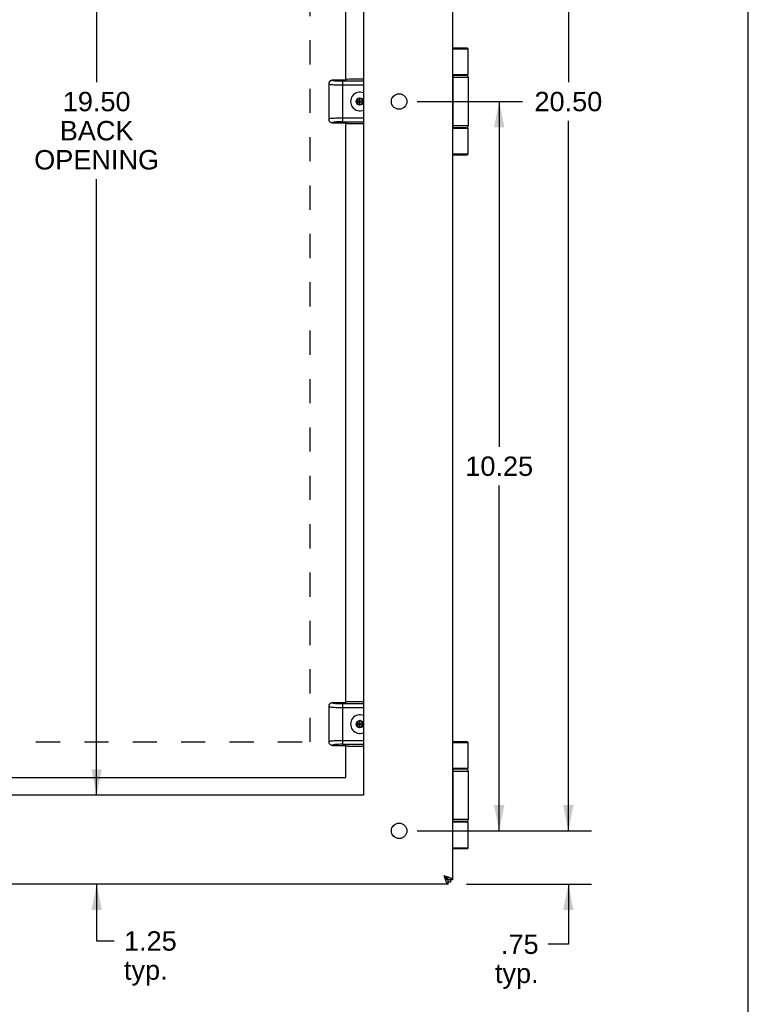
# Model space of a CAD drawing. Header units: inches. Extents: x 0 to 61.8, y 0 to 40.
# Tile 13 of 16: x 51.6 to 61.8, y 7.4 to 21.2. Entities that reach past the tile are written whole.
import ezdxf

# ---------------------------------------------------------------- set-up
doc = ezdxf.new("R2010")
doc.units = ezdxf.units.IN
doc.header["$LTSCALE"] = 3.4
doc.header["$MEASUREMENT"] = 0
doc.linetypes.add('HIDDEN', pattern=[0.2, 0.1, -0.1])
doc.layers.get('0').update_dxf_attribs({"linetype": 'CONTINUOUS'})
for name, color, linetype in [('02___PRT_ALL_AXES', 7, 'CONTINUOUS'), ('DEFAULT_2', 8, 'HIDDEN'), ('DIMENSIONS', 7, 'CONTINUOUS')]:
    doc.layers.add(name, color=color, linetype=linetype)
doc.styles.get("Standard").update_dxf_attribs({"font": 'arial.ttf'})
doc.dimstyles.new('DIMSTYLE_1', dxfattribs={"dimtxt": 0.272727, "dimasz": 0.363636, "dimexe": 0.09, "dimexo": 0.07, "dimgap": 0.0375, "dimtad": 0, "dimtih": 1, "dimtoh": 1, "dimzin": 4, "dimdsep": 46, "dimtxsty": 'Standard', "dimblk": '_FILLED', "dimblk1": '_FILLED', "dimblk2": '_FILLED', "dimcen": 0.09, "dimazin": 1, "dimtfac": 1, "dimtofl": 0, "dimtmove": 0, "dimatfit": 3, "dimldrblk": '_FILLED', "dimfxl": 1, "dimtolj": 1, "dimtzin": 4, "dimarcsym": 0})

# ---------------------------------------------------------------- blocks, each defined once
blk = doc.blocks.new('_FILLED')
at = {"color": 0, "linetype": 'ByBlock'}
blk.add_solid([(0, 0), (-1, 0.2), (-1, -0.2)], dxfattribs=at)
blk = doc.blocks.new('*D3')
at = {"layer": 'DIMENSIONS', "color": 2, "linetype": 'Continuous'}
for p, q in [((57.165, 30.347), (59.616, 30.347)), ((59.289, 30.347), (59.289, 20.37)), ((59.289, 9.847), (59.289, 19.824)), ((57.274, 9.847), (59.616, 9.847))]:
    blk.add_line(p, q, dxfattribs=at)
at = {"layer": 'DIMENSIONS', "color": 2, "linetype": 'Continuous', "xscale": 0.3636363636, "yscale": 0.3636363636, "zscale": 0.3636363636}
for p, rotation in [((59.289, 30.347), 90), ((59.289, 9.847), 270)]:
    blk.add_blockref('_FILLED', p, dxfattribs=dict(at, rotation=rotation))
at = {"layer": 'DIMENSIONS', "color": 2, "linetype": 'Continuous', "insert": (59.289, 20.233), "char_height": 0.2727, "width": 0.95302, "attachment_point": 2, "line_spacing_factor": 0.9}
blk.add_mtext('20.50', dxfattribs=at)
blk = doc.blocks.new('*D4')
at = {"layer": 'DIMENSIONS', "color": 2, "linetype": 'Continuous'}
for p, q in [((59.289, 9.847), (59.289, 10.574)), ((57.165, 9.847), (59.616, 9.847)), ((57.855, 9.097), (59.616, 9.097)), ((59.289, 9.097), (59.289, 8.254)), ((59.289, 8.254), (59.007, 8.254))]:
    blk.add_line(p, q, dxfattribs=at)
at = {"layer": 'DIMENSIONS', "color": 2, "linetype": 'Continuous', "xscale": 0.3636363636, "yscale": 0.3636363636, "zscale": 0.3636363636}
for p, rotation in [((59.289, 9.847), 270), ((59.289, 9.097), 90)]:
    blk.add_blockref('_FILLED', p, dxfattribs=dict(at, rotation=rotation))
at = {"layer": 'DIMENSIONS', "color": 2, "linetype": 'Continuous', "insert": (58.871, 8.39), "char_height": 0.2727, "width": 0.61338, "attachment_point": 3, "line_spacing_factor": 0.9}
blk.add_mtext('.75\\Ptyp.', dxfattribs=at)
blk = doc.blocks.new('*D11')
at = {"layer": 'DIMENSIONS', "color": 2, "linetype": 'Continuous'}
for p, q in [((57.165, 20.097), (58.644, 20.097)), ((58.317, 20.097), (58.317, 15.245)), ((58.317, 9.847), (58.317, 14.699)), ((57.165, 9.847), (58.644, 9.847))]:
    blk.add_line(p, q, dxfattribs=at)
at = {"layer": 'DIMENSIONS', "color": 2, "linetype": 'Continuous', "xscale": 0.3636363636, "yscale": 0.3636363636, "zscale": 0.3636363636}
for p, rotation in [((58.317, 20.097), 90), ((58.317, 9.847), 270)]:
    blk.add_blockref('_FILLED', p, dxfattribs=dict(at, rotation=rotation))
at = {"layer": 'DIMENSIONS', "color": 2, "linetype": 'Continuous', "insert": (58.317, 15.108), "char_height": 0.2727, "width": 0.95302, "attachment_point": 2, "line_spacing_factor": 0.9}
blk.add_mtext('10.25', dxfattribs=at)
blk = doc.blocks.new('*D14')
at = {"layer": 'DIMENSIONS', "color": 2, "linetype": 'Continuous'}
for p, q in [((52.659, 29.847), (52.659, 20.37)), ((52.659, 10.347), (52.659, 19.006))]:
    blk.add_line(p, q, dxfattribs=at)
at = {"layer": 'DIMENSIONS', "color": 2, "linetype": 'Continuous', "xscale": 0.3636363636, "yscale": 0.3636363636, "zscale": 0.3636363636}
for p, rotation in [((52.659, 29.847), 90), ((52.659, 10.347), 270)]:
    blk.add_blockref('_FILLED', p, dxfattribs=dict(at, rotation=rotation))
at = {"layer": 'DIMENSIONS', "color": 2, "linetype": 'Continuous', "insert": (52.659, 20.233), "char_height": 0.2727, "width": 1.75397, "attachment_point": 2, "line_spacing_factor": 0.9}
blk.add_mtext('19.50\\PBACK\\POPENING', dxfattribs=at)
blk = doc.blocks.new('*D15')
at = {"layer": 'DIMENSIONS', "color": 2, "linetype": 'Continuous'}
for p, q in [((52.659, 10.347), (52.659, 11.074)), ((52.659, 9.097), (52.659, 8.3)), ((52.659, 8.3), (52.907, 8.3))]:
    blk.add_line(p, q, dxfattribs=at)
at = {"layer": 'DIMENSIONS', "color": 2, "linetype": 'Continuous', "xscale": 0.3636363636, "yscale": 0.3636363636, "zscale": 0.3636363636}
for p, rotation in [((52.659, 10.347), 270), ((52.659, 9.097), 90)]:
    blk.add_blockref('_FILLED', p, dxfattribs=dict(at, rotation=rotation))
at = {"layer": 'DIMENSIONS', "color": 2, "linetype": 'Continuous', "insert": (53.043, 8.436), "char_height": 0.2727, "width": 0.74113, "attachment_point": 1, "line_spacing_factor": 0.9}
blk.add_mtext('1.25\\Ptyp.', dxfattribs=at)

msp = doc.modelspace()

# ---------------------------------------------------------------- linework, layer by layer
at = {"color": 7, "linetype": 'Continuous'}
for p, q in [((61.8182, 0), (61.8182, 40)), ((57.8678, 20.8471), (57.6605, 20.8471)), ((57.8808, 20.8341), (57.6605, 20.8341)), ((55.9211, 20.3441), (55.9211, 19.8501)), ((55.9211, 20.3441), (55.9211, 20.3441)), ((56.1571, 20.3956), (55.9723, 20.3956)), ((56.0127, 20.3848), (56.0095, 20.3851)), ((56.0149, 20.3846), (56.0127, 20.3848)), ((56.0183, 20.3843), (56.0149, 20.3846)), ((56.0219, 20.3841), (56.0183, 20.3843)), ((56.0255, 20.3838), (56.0219, 20.3841)), ((56.0292, 20.3835), (56.0255, 20.3838)), ((56.0332, 20.3833), (56.0292, 20.3835)), ((56.0367, 20.3831), (56.0332, 20.3833)), ((56.04, 20.3829), (56.0367, 20.3831)), ((56.0443, 20.3826), (56.04, 20.3829)), ((56.049, 20.3824), (56.0443, 20.3826)), ((56.0491, 20.3824), (56.0491, 20.3824)), ((56.0491, 20.3824), (56.0491, 20.3824)), ((56.0625, 20.3818), (56.0592, 20.382)), ((56.0671, 20.3817), (56.0625, 20.3818)), ((56.0715, 20.3815), (56.0671, 20.3817)), ((56.0766, 20.3814), (56.0715, 20.3815)), ((56.0805, 20.3813), (56.0766, 20.3814)), ((56.0848, 20.3812), (56.0805, 20.3813)), ((56.0894, 20.3811), (56.0848, 20.3812)), ((56.0931, 20.381), (56.0894, 20.3811)), ((56.0983, 20.3809), (56.0931, 20.381)), ((56.1034, 20.3809), (56.0983, 20.3809)), ((56.1082, 20.3808), (56.1034, 20.3809)), ((56.1127, 20.3808), (56.1082, 20.3808)), ((56.117, 20.3808), (56.1127, 20.3808)), ((56.4105, 20.3808), (56.117, 20.3808)), ((56.1211, 19.8134), (56.1211, 20.3808)), ((56.4105, 20.4096), (56.2132, 20.4096)), ((57.8808, 20.4721), (57.6605, 20.4721)), ((57.6605, 20.4671), (57.8508, 20.4671)), ((57.6605, 20.4371), (57.8808, 20.4371)), ((57.6655, 19.7571), (57.6655, 20.4371)), ((57.6659, 20.4371), (57.6659, 19.7571)), ((57.6769, 20.4671), (57.6765, 20.4671)), ((56.1211, 20.331), (56.4105, 20.331)), ((56.3586, 20.1455), (56.3166, 20.1213)), ((56.3166, 20.0729), (56.4005, 20.1213)), ((56.3166, 20.1213), (56.4005, 20.0729)), ((56.3166, 20.1213), (56.3166, 20.0729)), ((56.3166, 20.0729), (56.3586, 20.0487)), ((56.3586, 20.1428), (56.319, 20.1199)), ((56.319, 20.1199), (56.319, 20.0743)), ((56.319, 20.0743), (56.3586, 20.0514)), ((56.4005, 20.1213), (56.3586, 20.1455)), ((56.3586, 20.0487), (56.3586, 20.1455)), ((56.3981, 20.1199), (56.3586, 20.1428)), ((56.3586, 20.0514), (56.3981, 20.0743)), ((56.3586, 20.0487), (56.4005, 20.0729)), ((56.3981, 20.0743), (56.3981, 20.1199)), ((56.4005, 20.0729), (56.4005, 20.1213)), ((55.9211, 19.8502), (55.9211, 19.8501)), ((55.9723, 19.7986), (56.1571, 19.7986)), ((56.4105, 19.8632), (56.1211, 19.8632)), ((56.1211, 19.8134), (56.4105, 19.8134)), ((56.1611, 19.7946), (56.1674, 19.7883)), ((56.4105, 19.7846), (56.2132, 19.7846)), ((57.8808, 19.7571), (57.6605, 19.7571)), ((57.8508, 19.7271), (57.6605, 19.7271)), ((57.6605, 19.7221), (57.8808, 19.7221)), ((57.6769, 19.7271), (57.6765, 19.7271)), ((57.6605, 19.3601), (57.8808, 19.3601)), ((57.6605, 19.3471), (57.8678, 19.3471)), ((56.1571, 11.6456), (55.9723, 11.6456)), ((56.0127, 11.6348), (56.0095, 11.6351)), ((56.0149, 11.6346), (56.0127, 11.6348)), ((56.0183, 11.6343), (56.0149, 11.6346)), ((56.0219, 11.6341), (56.0183, 11.6343)), ((56.0255, 11.6338), (56.0219, 11.6341)), ((56.0292, 11.6335), (56.0255, 11.6338)), ((56.0332, 11.6333), (56.0292, 11.6335)), ((56.0367, 11.6331), (56.0332, 11.6333)), ((56.04, 11.6329), (56.0367, 11.6331)), ((56.0443, 11.6326), (56.04, 11.6329)), ((56.049, 11.6324), (56.0443, 11.6326)), ((56.0491, 11.6324), (56.0491, 11.6324)), ((56.0491, 11.6324), (56.0491, 11.6324)), ((56.0658, 11.6317), (56.0603, 11.6319)), ((56.0699, 11.6316), (56.0658, 11.6317)), ((56.0748, 11.6314), (56.0699, 11.6316)), ((56.0785, 11.6313), (56.0748, 11.6314)), ((56.0826, 11.6312), (56.0785, 11.6313)), ((56.0872, 11.6311), (56.0826, 11.6312)), ((56.0913, 11.631), (56.0872, 11.6311)), ((56.0966, 11.631), (56.0913, 11.631)), ((56.1017, 11.6309), (56.0966, 11.631)), ((56.1066, 11.6308), (56.1017, 11.6309)), ((56.1112, 11.6308), (56.1066, 11.6308)), ((56.1156, 11.6308), (56.1112, 11.6308)), ((56.1211, 11.6148), (56.1211, 11.6308)), ((56.4105, 11.6596), (56.2132, 11.6596)), ((55.9211, 11.5941), (55.9211, 11.1001)), ((55.9211, 11.5941), (55.9211, 11.5941)), ((56.1211, 11.581), (56.1211, 11.6148)), ((56.1211, 11.581), (56.4105, 11.581)), ((56.1211, 11.0634), (56.1211, 11.581)), ((56.3586, 11.3955), (56.3166, 11.3713)), ((56.3166, 11.3713), (56.4005, 11.3229)), ((56.3166, 11.3713), (56.3166, 11.3229)), ((56.3166, 11.3229), (56.4005, 11.3713)), ((56.3586, 11.3928), (56.319, 11.3699)), ((56.319, 11.3699), (56.319, 11.3243)), ((56.4005, 11.3713), (56.3586, 11.3955)), ((56.3586, 11.2987), (56.3586, 11.3955)), ((56.3981, 11.3699), (56.3586, 11.3928)), ((56.3981, 11.3243), (56.3981, 11.3699)), ((56.4005, 11.3229), (56.4005, 11.3713)), ((56.3166, 11.3229), (56.3586, 11.2987)), ((56.319, 11.3243), (56.3586, 11.3014)), ((56.3586, 11.3014), (56.3981, 11.3243)), ((56.3586, 11.2987), (56.4005, 11.3229)), ((55.9211, 11.1002), (55.9211, 11.1001)), ((56.4105, 11.1132), (56.1211, 11.1132)), ((57.8678, 11.0971), (57.6605, 11.0971)), ((57.8808, 11.0841), (57.6605, 11.0841)), ((55.9723, 11.0486), (56.1571, 11.0486)), ((56.1211, 11.0634), (56.4105, 11.0634)), ((56.1611, 11.0446), (56.1674, 11.0383)), ((56.4105, 11.0346), (56.2132, 11.0346)), ((57.8808, 10.7221), (57.6605, 10.7221)), ((57.6605, 10.7171), (57.8508, 10.7171)), ((57.6605, 10.6871), (57.8808, 10.6871)), ((57.6655, 10.0071), (57.6655, 10.6871)), ((57.6659, 10.6871), (57.6659, 10.0071)), ((57.6769, 10.7171), (57.6765, 10.7171)), ((57.8808, 10.0071), (57.6605, 10.0071)), ((57.8508, 9.9771), (57.6605, 9.9771)), ((57.6605, 9.9721), (57.8808, 9.9721)), ((57.6769, 9.9771), (57.6765, 9.9771)), ((57.6605, 9.6101), (57.8808, 9.6101)), ((57.6605, 9.5971), (57.8678, 9.5971)), ((57.579, 9.1785), (57.5405, 9.2171)), ((57.579, 9.1785), (57.5672, 9.1785)), ((57.579, 9.1904), (57.579, 9.1785)), ((57.6605, 9.1571), (57.6005, 9.1571)), ((57.6005, 9.0971), (57.6005, 9.1571)), ((57.631, 9.1571), (57.631, 9.1271))]:
    msp.add_line(p, q, dxfattribs=at)
at = {"color": 3, "linetype": 'Continuous'}
for p, q in [((57.6605, 31.0371), (57.6605, 9.1571)), ((56.1611, 20.3956), (56.1611, 28.5486)), ((56.1611, 11.6456), (56.1611, 19.7986)), ((56.1611, 10.5971), (56.1611, 11.0486)), ((49.2721, 10.5971), (56.1611, 10.5971)), ((57.6005, 9.0971), (39.7205, 9.0971)), ((57.631, 9.1271), (57.6005, 9.1271))]:
    msp.add_line(p, q, dxfattribs=at)
at = {"color": 7, "linetype": 'Continuous'}
for points in [[(55.9398, 20.3838), (55.9369, 20.3812), (55.9287, 20.3709), (55.9231, 20.3581), (55.9211, 20.3441)], [(55.9211, 20.3441), (55.9214, 20.3433), (55.9251, 20.3415), (55.9329, 20.3397), (55.9448, 20.3379), (55.9605, 20.3363), (55.9797, 20.3348)], [(55.9723, 20.3956), (55.9644, 20.3949), (55.9568, 20.3931), (55.9494, 20.3901), (55.9426, 20.3859), (55.9398, 20.3837)], [(55.9714, 20.393), (55.9714, 20.3931), (55.9713, 20.3931), (55.9713, 20.3932), (55.9713, 20.3932), (55.9712, 20.3933), (55.9712, 20.3934), (55.9712, 20.3934), (55.9711, 20.3935), (55.9711, 20.3936), (55.9711, 20.3937), (55.9711, 20.3937), (55.9711, 20.3938), (55.9711, 20.3939), (55.9711, 20.394), (55.9711, 20.394), (55.9711, 20.3941), (55.9711, 20.3942), (55.9711, 20.3943), (55.9712, 20.3944), (55.9712, 20.3944), (55.9712, 20.3945), (55.9712, 20.3945), (55.9712, 20.3945)], [(55.9712, 20.3945), (55.9712, 20.3945), (55.9712, 20.3945), (55.9712, 20.3945), (55.9713, 20.3946), (55.9713, 20.3947), (55.9715, 20.3949), (55.9718, 20.3952), (55.9723, 20.3956)], [(55.977, 20.3902), (55.9763, 20.3905), (55.9758, 20.3906), (55.9755, 20.3908), (55.9751, 20.3909), (55.9747, 20.391), (55.9744, 20.3912), (55.9741, 20.3913), (55.9737, 20.3914), (55.9735, 20.3916), (55.9732, 20.3917), (55.9729, 20.3919), (55.9727, 20.392), (55.9725, 20.3921), (55.9722, 20.3923), (55.9721, 20.3924), (55.9719, 20.3925), (55.9717, 20.3927), (55.9716, 20.3928), (55.9715, 20.3929), (55.9714, 20.393)], [(56.0095, 20.3851), (56.0066, 20.3854), (56.0047, 20.3856), (56.003, 20.3858), (56.0012, 20.386), (55.9994, 20.3862), (55.9977, 20.3864), (55.996, 20.3867), (55.9943, 20.3869), (55.9927, 20.3871), (55.9911, 20.3874), (55.9895, 20.3876), (55.988, 20.3879), (55.9865, 20.3881), (55.985, 20.3884), (55.9836, 20.3886), (55.9823, 20.3889), (55.981, 20.3892), (55.9798, 20.3895), (55.9786, 20.3898), (55.9776, 20.3901), (55.977, 20.3902)], [(56.0491, 20.3824), (56.049, 20.3824), (56.049, 20.3824)], [(56.0592, 20.382), (56.0508, 20.3823), (56.0491, 20.3824)], [(57.6765, 20.4671), (57.6761, 20.4671), (57.6757, 20.467), (57.6753, 20.4669), (57.6748, 20.4668), (57.6744, 20.4666), (57.674, 20.4663), (57.6736, 20.4661), (57.6733, 20.4658), (57.6729, 20.4654), (57.6725, 20.465), (57.6721, 20.4646), (57.6717, 20.4641), (57.6714, 20.4636), (57.671, 20.4631), (57.6707, 20.4625), (57.6703, 20.4619), (57.67, 20.4612), (57.6697, 20.4606), (57.6693, 20.4598), (57.669, 20.4591), (57.6687, 20.4583), (57.6685, 20.4575), (57.6682, 20.4567), (57.6679, 20.4558), (57.6677, 20.4549), (57.6674, 20.454), (57.6672, 20.4531), (57.667, 20.4521), (57.6668, 20.4511), (57.6666, 20.4501), (57.6665, 20.4491), (57.6663, 20.4481), (57.6662, 20.447), (57.666, 20.4459), (57.6659, 20.4449), (57.6658, 20.4438), (57.6657, 20.4427), (57.6657, 20.4416), (57.6656, 20.4405), (57.6656, 20.4393), (57.6655, 20.4382), (57.6655, 20.4371)], [(57.6765, 20.4671), (57.676, 20.467), (57.6756, 20.4669), (57.6752, 20.4668), (57.6748, 20.4666), (57.6744, 20.4663), (57.674, 20.4661), (57.6736, 20.4658), (57.6733, 20.4654), (57.6729, 20.465), (57.6725, 20.4646), (57.6721, 20.4641), (57.6718, 20.4636), (57.6714, 20.4631), (57.671, 20.4625), (57.6707, 20.4619), (57.6704, 20.4612), (57.67, 20.4606), (57.6697, 20.4598), (57.6694, 20.4591), (57.6691, 20.4583), (57.6688, 20.4575), (57.6686, 20.4567), (57.6683, 20.4558), (57.6681, 20.4549), (57.6678, 20.454), (57.6676, 20.4531), (57.6674, 20.4521), (57.6672, 20.4511), (57.667, 20.4501), (57.6668, 20.4491), (57.6667, 20.4481), (57.6665, 20.447), (57.6664, 20.4459), (57.6663, 20.4449), (57.6662, 20.4438), (57.6661, 20.4427), (57.6661, 20.4416), (57.666, 20.4405), (57.666, 20.4393), (57.6659, 20.4382), (57.6659, 20.4371)], [(57.811, 20.4721), (57.8104, 20.4721), (57.8098, 20.4721), (57.8092, 20.4721), (57.8087, 20.472), (57.8081, 20.472), (57.8076, 20.472), (57.8071, 20.4719), (57.8066, 20.4719), (57.8061, 20.4718), (57.8057, 20.4717), (57.8053, 20.4717), (57.8049, 20.4716), (57.8045, 20.4715), (57.8041, 20.4714), (57.8038, 20.4714), (57.8034, 20.4713), (57.8031, 20.4712), (57.8028, 20.4711), (57.8025, 20.471), (57.8022, 20.4709), (57.8019, 20.4708), (57.8017, 20.4707), (57.8014, 20.4706), (57.8013, 20.4706)], [(55.9797, 20.3348), (55.9991, 20.3337), (56.0206, 20.3328), (56.0433, 20.332), (56.0676, 20.3315), (56.0937, 20.3311), (56.1211, 20.331)], [(55.9796, 19.8594), (55.961, 19.858), (55.9455, 19.8564), (55.9334, 19.8546), (55.9254, 19.8528), (55.9215, 19.851), (55.9211, 19.8502)], [(55.9211, 19.8502), (55.9231, 19.836), (55.9288, 19.8232), (55.9371, 19.8129), (55.9401, 19.8102)], [(55.9401, 19.8102), (55.9425, 19.8084), (55.9494, 19.8042), (55.9568, 19.8011), (55.9644, 19.7993), (55.9723, 19.7986)], [(56.1211, 19.8134), (56.0884, 19.8131), (56.0588, 19.8122), (56.0316, 19.8108), (56.0085, 19.809), (55.9903, 19.8067), (55.9778, 19.8042), (55.9719, 19.8015), (55.9723, 19.7986)], [(56.1211, 19.8632), (56.0949, 19.8631), (56.0693, 19.8628), (56.0444, 19.8622), (56.021, 19.8615), (55.9992, 19.8605), (55.9796, 19.8594)], [(56.1822, 19.7857), (56.1782, 19.786), (56.1748, 19.7864), (56.172, 19.7868), (56.1698, 19.7873), (56.1683, 19.7878), (56.1674, 19.7883)], [(56.2132, 19.7846), (56.2075, 19.7846), (56.202, 19.7847), (56.1966, 19.7849), (56.1914, 19.7851), (56.1866, 19.7853), (56.1822, 19.7857)], [(57.6765, 19.7271), (57.6761, 19.7271), (57.6757, 19.7272), (57.6753, 19.7273), (57.6748, 19.7274), (57.6744, 19.7276), (57.674, 19.7279), (57.6736, 19.7281), (57.6733, 19.7284), (57.6729, 19.7288), (57.6725, 19.7292), (57.6721, 19.7296), (57.6717, 19.7301), (57.6714, 19.7306), (57.671, 19.7311), (57.6707, 19.7317), (57.6703, 19.7323), (57.67, 19.733), (57.6697, 19.7336), (57.6693, 19.7344), (57.669, 19.7351), (57.6687, 19.7359), (57.6685, 19.7367), (57.6682, 19.7375), (57.6679, 19.7384), (57.6677, 19.7393), (57.6674, 19.7402), (57.6672, 19.7411), (57.667, 19.7421), (57.6668, 19.7431), (57.6666, 19.7441), (57.6665, 19.7451), (57.6663, 19.7461), (57.6662, 19.7472), (57.666, 19.7483), (57.6659, 19.7493), (57.6658, 19.7504), (57.6657, 19.7515), (57.6657, 19.7526), (57.6656, 19.7537), (57.6656, 19.7549), (57.6655, 19.756), (57.6655, 19.7571)], [(57.6765, 19.7271), (57.676, 19.7272), (57.6756, 19.7273), (57.6752, 19.7274), (57.6748, 19.7276), (57.6744, 19.7279), (57.674, 19.7281), (57.6736, 19.7284), (57.6733, 19.7288), (57.6729, 19.7292), (57.6725, 19.7296), (57.6721, 19.7301), (57.6718, 19.7306), (57.6714, 19.7311), (57.671, 19.7317), (57.6707, 19.7323), (57.6704, 19.733), (57.67, 19.7336), (57.6697, 19.7344), (57.6694, 19.7351), (57.6691, 19.7359), (57.6688, 19.7367), (57.6686, 19.7375), (57.6683, 19.7384), (57.6681, 19.7393), (57.6678, 19.7402), (57.6676, 19.7411), (57.6674, 19.7421), (57.6672, 19.7431), (57.667, 19.7441), (57.6668, 19.7451), (57.6667, 19.7461), (57.6665, 19.7472), (57.6664, 19.7483), (57.6663, 19.7493), (57.6662, 19.7504), (57.6661, 19.7515), (57.6661, 19.7526), (57.666, 19.7537), (57.666, 19.7549), (57.6659, 19.756), (57.6659, 19.7571)], [(57.8013, 19.7236), (57.8014, 19.7236), (57.8017, 19.7235), (57.8019, 19.7234), (57.8022, 19.7233), (57.8025, 19.7232), (57.8028, 19.7231), (57.8031, 19.723), (57.8034, 19.7229), (57.8038, 19.7228), (57.8041, 19.7228), (57.8045, 19.7227), (57.8049, 19.7226), (57.8053, 19.7225), (57.8057, 19.7225), (57.8061, 19.7224), (57.8066, 19.7223), (57.8071, 19.7223), (57.8076, 19.7222), (57.8081, 19.7222), (57.8087, 19.7222), (57.8092, 19.7221), (57.8098, 19.7221), (57.8104, 19.7221), (57.811, 19.7221)], [(55.9398, 11.6338), (55.9369, 11.6312), (55.9287, 11.6209), (55.9231, 11.6081), (55.9211, 11.5941)], [(55.9723, 11.6456), (55.9644, 11.6449), (55.9568, 11.6431), (55.9494, 11.6401), (55.9426, 11.6359), (55.9398, 11.6337)], [(55.9714, 11.643), (55.9714, 11.6431), (55.9713, 11.6431), (55.9713, 11.6432), (55.9713, 11.6432), (55.9712, 11.6433), (55.9712, 11.6434), (55.9712, 11.6434), (55.9711, 11.6435), (55.9711, 11.6436), (55.9711, 11.6437), (55.9711, 11.6437), (55.9711, 11.6438), (55.9711, 11.6439), (55.9711, 11.644), (55.9711, 11.644), (55.9711, 11.6441), (55.9711, 11.6442), (55.9711, 11.6443), (55.9712, 11.6444), (55.9712, 11.6444), (55.9712, 11.6445), (55.9712, 11.6445), (55.9712, 11.6445)], [(55.9712, 11.6445), (55.9712, 11.6445), (55.9712, 11.6445), (55.9712, 11.6445), (55.9713, 11.6446), (55.9713, 11.6447), (55.9715, 11.6449), (55.9718, 11.6452), (55.9723, 11.6456)], [(55.977, 11.6402), (55.9763, 11.6405), (55.9758, 11.6406), (55.9755, 11.6408), (55.9751, 11.6409), (55.9747, 11.641), (55.9744, 11.6412), (55.9741, 11.6413), (55.9737, 11.6414), (55.9735, 11.6416), (55.9732, 11.6417), (55.9729, 11.6419), (55.9727, 11.642), (55.9725, 11.6421), (55.9722, 11.6423), (55.9721, 11.6424), (55.9719, 11.6425), (55.9717, 11.6427), (55.9716, 11.6428), (55.9715, 11.6429), (55.9714, 11.643)], [(56.0095, 11.6351), (56.0066, 11.6354), (56.0047, 11.6356), (56.003, 11.6358), (56.0012, 11.636), (55.9994, 11.6362), (55.9977, 11.6364), (55.996, 11.6367), (55.9943, 11.6369), (55.9927, 11.6371), (55.9911, 11.6374), (55.9895, 11.6376), (55.988, 11.6379), (55.9865, 11.6381), (55.985, 11.6384), (55.9836, 11.6386), (55.9823, 11.6389), (55.981, 11.6392), (55.9798, 11.6395), (55.9786, 11.6398), (55.9776, 11.6401), (55.977, 11.6402)], [(56.0491, 11.6324), (56.049, 11.6324), (56.049, 11.6324)], [(56.0603, 11.6319), (56.052, 11.6323), (56.0508, 11.6323), (56.0491, 11.6324)], [(56.4105, 11.6308), (56.117, 11.6308), (56.1156, 11.6308)], [(55.9211, 11.5941), (55.9214, 11.5933), (55.9251, 11.5915), (55.9329, 11.5897), (55.9448, 11.5879), (55.9605, 11.5863), (55.9797, 11.5848)], [(55.9797, 11.5848), (55.9991, 11.5837), (56.0206, 11.5828), (56.0433, 11.582), (56.0676, 11.5815), (56.0937, 11.5811), (56.1211, 11.581)], [(55.9796, 11.1094), (55.961, 11.108), (55.9455, 11.1064), (55.9334, 11.1046), (55.9254, 11.1028), (55.9215, 11.101), (55.9211, 11.1002)], [(55.9211, 11.1002), (55.9231, 11.086), (55.9288, 11.0732), (55.9371, 11.0629), (55.9401, 11.0602)], [(56.1211, 11.1132), (56.0949, 11.1131), (56.0693, 11.1128), (56.0444, 11.1122), (56.021, 11.1115), (55.9992, 11.1105), (55.9796, 11.1094)], [(55.9401, 11.0602), (55.9425, 11.0584), (55.9494, 11.0542), (55.9568, 11.0511), (55.9644, 11.0493), (55.9723, 11.0486)], [(56.1211, 11.0634), (56.0884, 11.0631), (56.0588, 11.0622), (56.0316, 11.0608), (56.0085, 11.059), (55.9903, 11.0567), (55.9778, 11.0542), (55.9719, 11.0515), (55.9723, 11.0486)], [(56.1822, 11.0357), (56.1782, 11.036), (56.1748, 11.0364), (56.172, 11.0368), (56.1698, 11.0373), (56.1683, 11.0378), (56.1674, 11.0383)], [(56.2132, 11.0346), (56.2075, 11.0346), (56.202, 11.0347), (56.1966, 11.0349), (56.1914, 11.0351), (56.1866, 11.0353), (56.1822, 11.0357)], [(57.6765, 10.7171), (57.6761, 10.7171), (57.6757, 10.717), (57.6753, 10.7169), (57.6748, 10.7168), (57.6744, 10.7166), (57.674, 10.7163), (57.6736, 10.7161), (57.6733, 10.7158), (57.6729, 10.7154), (57.6725, 10.715), (57.6721, 10.7146), (57.6717, 10.7141), (57.6714, 10.7136), (57.671, 10.7131), (57.6707, 10.7125), (57.6703, 10.7119), (57.67, 10.7112), (57.6697, 10.7106), (57.6693, 10.7098), (57.669, 10.7091), (57.6687, 10.7083), (57.6685, 10.7075), (57.6682, 10.7067), (57.6679, 10.7058), (57.6677, 10.7049), (57.6674, 10.704), (57.6672, 10.7031), (57.667, 10.7021), (57.6668, 10.7011), (57.6666, 10.7001), (57.6665, 10.6991), (57.6663, 10.6981), (57.6662, 10.697), (57.666, 10.6959), (57.6659, 10.6949), (57.6658, 10.6938), (57.6657, 10.6927), (57.6657, 10.6916), (57.6656, 10.6905), (57.6656, 10.6893), (57.6655, 10.6882), (57.6655, 10.6871)], [(57.6765, 10.7171), (57.676, 10.717), (57.6756, 10.7169), (57.6752, 10.7168), (57.6748, 10.7166), (57.6744, 10.7163), (57.674, 10.7161), (57.6736, 10.7158), (57.6733, 10.7154), (57.6729, 10.715), (57.6725, 10.7146), (57.6721, 10.7141), (57.6718, 10.7136), (57.6714, 10.7131), (57.671, 10.7125), (57.6707, 10.7119), (57.6704, 10.7112), (57.67, 10.7106), (57.6697, 10.7098), (57.6694, 10.7091), (57.6691, 10.7083), (57.6688, 10.7075), (57.6686, 10.7067), (57.6683, 10.7058), (57.6681, 10.7049), (57.6678, 10.704), (57.6676, 10.7031), (57.6674, 10.7021), (57.6672, 10.7011), (57.667, 10.7001), (57.6668, 10.6991), (57.6667, 10.6981), (57.6665, 10.697), (57.6664, 10.6959), (57.6663, 10.6949), (57.6662, 10.6938), (57.6661, 10.6927), (57.6661, 10.6916), (57.666, 10.6905), (57.666, 10.6893), (57.6659, 10.6882), (57.6659, 10.6871)], [(57.8116, 10.7221), (57.811, 10.7221), (57.8104, 10.7221), (57.8098, 10.7221), (57.8092, 10.7221), (57.8087, 10.722), (57.8081, 10.722), (57.8076, 10.722), (57.8071, 10.7219), (57.8066, 10.7219), (57.8061, 10.7218), (57.8057, 10.7217), (57.8053, 10.7217), (57.8049, 10.7216), (57.8045, 10.7215), (57.8041, 10.7214), (57.8038, 10.7214), (57.8034, 10.7213), (57.8031, 10.7212), (57.8028, 10.7211), (57.8025, 10.721), (57.8022, 10.7209), (57.8019, 10.7208), (57.8017, 10.7207), (57.8014, 10.7206), (57.8013, 10.7206)], [(57.6765, 9.9771), (57.6761, 9.9771), (57.6757, 9.9772), (57.6753, 9.9773), (57.6748, 9.9774), (57.6744, 9.9776), (57.674, 9.9779), (57.6736, 9.9781), (57.6733, 9.9784), (57.6729, 9.9788), (57.6725, 9.9792), (57.6721, 9.9796), (57.6717, 9.9801), (57.6714, 9.9806), (57.671, 9.9811), (57.6707, 9.9817), (57.6703, 9.9823), (57.67, 9.983), (57.6697, 9.9836), (57.6693, 9.9844), (57.669, 9.9851), (57.6687, 9.9859), (57.6685, 9.9867), (57.6682, 9.9875), (57.6679, 9.9884), (57.6677, 9.9893), (57.6674, 9.9902), (57.6672, 9.9911), (57.667, 9.9921), (57.6668, 9.9931), (57.6666, 9.9941), (57.6665, 9.9951), (57.6663, 9.9961), (57.6662, 9.9972), (57.666, 9.9983), (57.6659, 9.9993), (57.6658, 10.0004), (57.6657, 10.0015), (57.6657, 10.0026), (57.6656, 10.0037), (57.6656, 10.0049), (57.6655, 10.006), (57.6655, 10.0071)], [(57.6765, 9.9771), (57.676, 9.9772), (57.6756, 9.9773), (57.6752, 9.9774), (57.6748, 9.9776), (57.6744, 9.9779), (57.674, 9.9781), (57.6736, 9.9784), (57.6733, 9.9788), (57.6729, 9.9792), (57.6725, 9.9796), (57.6721, 9.9801), (57.6718, 9.9806), (57.6714, 9.9811), (57.671, 9.9817), (57.6707, 9.9823), (57.6704, 9.983), (57.67, 9.9836), (57.6697, 9.9844), (57.6694, 9.9851), (57.6691, 9.9859), (57.6688, 9.9867), (57.6686, 9.9875), (57.6683, 9.9884), (57.6681, 9.9893), (57.6678, 9.9902), (57.6676, 9.9911), (57.6674, 9.9921), (57.6672, 9.9931), (57.667, 9.9941), (57.6668, 9.9951), (57.6667, 9.9961), (57.6665, 9.9972), (57.6664, 9.9983), (57.6663, 9.9993), (57.6662, 10.0004), (57.6661, 10.0015), (57.6661, 10.0026), (57.666, 10.0037), (57.666, 10.0049), (57.6659, 10.006), (57.6659, 10.0071)], [(57.8013, 9.9736), (57.8014, 9.9736), (57.8017, 9.9735), (57.8019, 9.9734), (57.8022, 9.9733), (57.8025, 9.9732), (57.8028, 9.9731), (57.8031, 9.973), (57.8034, 9.9729), (57.8038, 9.9728), (57.8041, 9.9728), (57.8045, 9.9727), (57.8049, 9.9726), (57.8053, 9.9725), (57.8057, 9.9725), (57.8061, 9.9724), (57.8066, 9.9723), (57.8071, 9.9723), (57.8076, 9.9722), (57.8081, 9.9722), (57.8087, 9.9722), (57.8092, 9.9721), (57.8098, 9.9721), (57.8104, 9.9721), (57.811, 9.9721)], [(57.5405, 9.2171), (57.5452, 9.2141), (57.5498, 9.2111), (57.5545, 9.2081), (57.559, 9.2051), (57.5634, 9.2021), (57.5677, 9.1991), (57.5718, 9.1961), (57.5757, 9.1931), (57.5794, 9.1901), (57.5829, 9.1871), (57.5861, 9.1841), (57.589, 9.1811), (57.5916, 9.1781), (57.5939, 9.1751), (57.5959, 9.1721), (57.5975, 9.1691), (57.5988, 9.1661), (57.5997, 9.1631), (57.6003, 9.1601), (57.6005, 9.1571)], [(57.5405, 9.2171), (57.5435, 9.2124), (57.5465, 9.2077), (57.5495, 9.2031), (57.5525, 9.1986), (57.5555, 9.1941), (57.5585, 9.1898), (57.5615, 9.1858), (57.5645, 9.1819), (57.5675, 9.1781), (57.5705, 9.1747), (57.5735, 9.1715), (57.5765, 9.1685), (57.5795, 9.1659), (57.5825, 9.1636), (57.5855, 9.1617), (57.5885, 9.16), (57.5915, 9.1588), (57.5945, 9.1578), (57.5975, 9.1573), (57.6005, 9.1571)], [(57.6005, 9.1571), (57.5987, 9.1573), (57.5969, 9.1577), (57.5951, 9.1585), (57.5933, 9.1596), (57.5915, 9.161), (57.5898, 9.1627), (57.588, 9.1647), (57.5862, 9.167), (57.5844, 9.1695), (57.5826, 9.1723), (57.5808, 9.1753), (57.579, 9.1785)], [(57.6005, 9.1571), (57.6003, 9.1589), (57.5998, 9.1607), (57.5991, 9.1625), (57.598, 9.1642), (57.5966, 9.166), (57.5949, 9.1678), (57.5929, 9.1696), (57.5906, 9.1714), (57.5881, 9.1732), (57.5853, 9.175), (57.5823, 9.1767), (57.579, 9.1785)]]:
    msp.add_lwpolyline(points, dxfattribs=at)
at = {"color": 3, "linetype": 'Continuous'}
for points in [[(57.5405, 9.2171), (57.5483, 9.2146), (57.5561, 9.2121), (57.5638, 9.2096), (57.5715, 9.2071), (57.5791, 9.2046), (57.5864, 9.2021), (57.5936, 9.1996), (57.6005, 9.1971), (57.6071, 9.1946), (57.6135, 9.1921), (57.6196, 9.1896), (57.6253, 9.1871), (57.6307, 9.1846), (57.6357, 9.1821), (57.6403, 9.1796), (57.6444, 9.1771), (57.6481, 9.1746), (57.6513, 9.1721), (57.6541, 9.1696), (57.6564, 9.1671), (57.6582, 9.1646), (57.6595, 9.1621), (57.6602, 9.1596), (57.6605, 9.1571)], [(57.5405, 9.2171), (57.543, 9.2093), (57.5455, 9.2015), (57.548, 9.1937), (57.5505, 9.1861), (57.553, 9.1785), (57.5555, 9.1711), (57.558, 9.164), (57.5605, 9.1571), (57.563, 9.1505), (57.5655, 9.1441), (57.568, 9.138), (57.5705, 9.1323), (57.573, 9.1269), (57.5755, 9.1219), (57.578, 9.1173), (57.5805, 9.1132), (57.583, 9.1095), (57.5855, 9.1063), (57.588, 9.1035), (57.5905, 9.1012), (57.593, 9.0994), (57.5955, 9.0981), (57.598, 9.0974), (57.6005, 9.0971)]]:
    msp.add_lwpolyline(points, dxfattribs=at)
at = {"color": 7, "linetype": 'Continuous'}
for centre in [(56.3586, 20.0971), (56.3586, 11.3471)]:
    msp.add_circle(centre, 0.0514, dxfattribs=at)
for centre, radius, start, end in [((57.8678, 20.8341), 0.013, 0, 90), ((57.8508, 20.4371), 0.03, 0, 90), ((56.3586, 20.0971), 0.131, 66.65717, 293.34283), ((57.8508, 19.7571), 0.03, 270, 360), ((57.8678, 19.3601), 0.013, 270, 360), ((56.3586, 11.3471), 0.131, 66.65717, 293.34283), ((57.8678, 11.0841), 0.013, 0, 90), ((57.8508, 10.6871), 0.03, 0, 90), ((57.8508, 10.0071), 0.03, 270, 360), ((57.8678, 9.6101), 0.013, 270, 360)]:
    msp.add_arc(centre, radius, start, end, dxfattribs=at)
for centre in [(56.2132, 20.4056), (56.2132, 11.6556)]:
    msp.add_ellipse(centre, major_axis=(0.046, 0), ratio=0.0874887, start_param=1.5707963, end_param=3.0543262, dxfattribs=at)
at = {"layer": '02___PRT_ALL_AXES', "color": 3, "linetype": 'Continuous'}
for p, q in [((56.4105, 29.8471), (56.4105, 10.3471)), ((56.4105, 10.3471), (40.9105, 10.3471))]:
    msp.add_line(p, q, dxfattribs=at)
at = {"layer": '02___PRT_ALL_AXES', "color": 7, "linetype": 'Continuous'}
for p, q in [((57.8808, 20.4721), (57.8808, 20.8341)), ((57.8013, 20.4721), (57.8013, 20.4671)), ((57.8808, 20.4371), (57.8808, 19.7571)), ((57.8013, 19.7271), (57.8013, 19.7221)), ((57.8808, 19.3601), (57.8808, 19.7221)), ((57.8808, 10.7221), (57.8808, 11.0841)), ((57.8013, 10.7221), (57.8013, 10.7171)), ((57.8808, 10.6871), (57.8808, 10.0071)), ((57.8013, 9.9771), (57.8013, 9.9721)), ((57.8808, 9.6101), (57.8808, 9.9721))]:
    msp.add_line(p, q, dxfattribs=at)
at = {"layer": '02___PRT_ALL_AXES', "color": 3, "linetype": 'Continuous'}
for centre in [(56.9105, 20.0971), (56.9105, 9.8471)]:
    msp.add_circle(centre, 0.109, dxfattribs=at)
at = {"layer": 'DEFAULT_2', "color": 8, "linetype": 'HIDDEN'}
for p, q in [((55.6611, 11.0971), (55.6611, 29.0971)), ((42.2861, 11.0971), (55.6611, 11.0971))]:
    msp.add_line(p, q, dxfattribs=at)

# ---------------------------------------------------------------- dimensions: what is measured, and where the dimension line sits
at = {"layer": 'DIMENSIONS', "color": 2, "linetype": 'Continuous'}
for base, p1, p2, picture, middle in [((59.2892, 9.8471), (57.095, 30.3471), (57.204, 9.8471), '*D3', (59.2856, 20.0956)), ((58.3171, 9.8471), (57.095, 20.0971), (57.095, 9.8471), '*D11', (58.3297, 14.9706))]:
    dim = msp.add_linear_dim(base=base, p1=p1, p2=p2, angle=270, dimstyle='DIMSTYLE_1', dxfattribs=at)
    dim.commit()
    dim.dimension.update_dxf_attribs({"geometry": picture, "text_midpoint": middle, "dimtype": 160})
for base, p1, p2, angle, text, picture, middle in [((52.6586, 10.3471), (56.4105, 29.8471), (56.4105, 10.3471), 270, '<>\\PBACK\\POPENING', '*D14', (52.6586, 19.688)), ((52.6586, 9.0971), (56.4105, 10.3471), (57.6005, 9.0971), 270, '<>\\Ptyp.', '*D15', (53.4136, 8.0952)), ((59.2892, 9.8471), (57.785, 9.0971), (57.095, 9.8471), 90, '<>\\Ptyp.', '*D4', (58.5644, 8.0496))]:
    dim = msp.add_linear_dim(base=base, p1=p1, p2=p2, angle=angle, text=text, dimstyle='DIMSTYLE_1', dxfattribs=at)
    dim.commit()
    dim.dimension.update_dxf_attribs({"geometry": picture, "text_midpoint": middle, "dimtype": 160})

doc.saveas('drawing.dxf')
